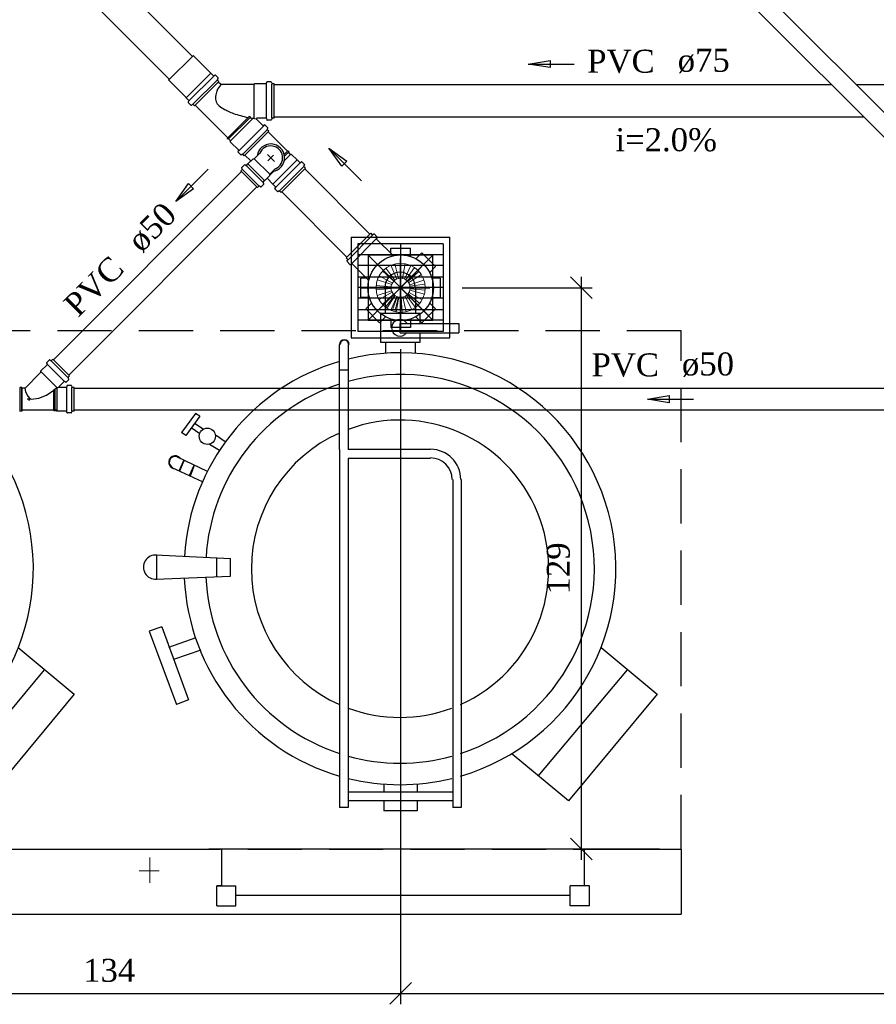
# Model space of a CAD drawing. Header units: millimetres. Extents: x 481 to 729890, y -1 to 83.
# Tile 42 of 60: x 576 to 584, y 16 to 25. Entities that reach past the tile are written whole.
import ezdxf

# ---------------------------------------------------------------- set-up
doc = ezdxf.new("R2010")
doc.units = ezdxf.units.MM
doc.header["$MEASUREMENT"] = 0
doc.linetypes.add('DASHDOT', pattern=[25.4, 12.7, -6.35, 0, -6.35])
doc.linetypes.add('Dashed', pattern=[0.75, 0.5, -0.25])
for name, color, linetype, lineweight in [('CV-Sentido tubo', 7, 'Continuous', 20), ('CV-Seção tubo', 1, 'Continuous', 30), ('CV-Textos tubo', 7, 'Continuous', 20), ('Nível 1', 7, 'Continuous', 5), ('Simbolos', 1, 'Continuous', 30), ('SIMBOLOS INT', 8, 'Continuous', 5), ('SIMBOLOS-INT', 1, 'Continuous', 30), ('Simbolos_int', 1, 'Continuous', 30), ('TQ-Sentido tubo', 7, 'Continuous', 20), ('TQ-Seção tubo', 1, 'Continuous', 30), ('TQ-Textos tubo', 7, 'Continuous', 20)]:
    doc.layers.add(name, color=color, linetype=linetype, lineweight=lineweight)
doc.styles.add('TimesNewRoman', font='times.ttf')
doc.dimstyles.get("Standard").update_dxf_attribs({"dimtxt": 0.18, "dimasz": 0.18, "dimexe": 0.18, "dimexo": 0.0625, "dimgap": 0.09, "dimtad": 0, "dimtih": 1, "dimtoh": 1, "dimdec": 4, "dimzin": 0, "dimdsep": 46, "dimtxsty": 'Standard', "dimcen": 0.09, "dimadec": 0, "dimazin": 0, "dimtfac": 1, "dimtdec": 4, "dimtofl": 0, "dimtmove": 0, "dimatfit": 3, "dimfxl": 0, "dimtolj": 1, "dimtzin": 0, "dimarcsym": 0})
doc.dimstyles.new('UM_25.000000', dxfattribs={"dimtxt": 0.18, "dimasz": 0.2, "dimexe": 0.1, "dimexo": 0.2, "dimgap": 0, "dimtad": 1, "dimtih": 1, "dimtoh": 1, "dimdec": 1, "dimlfac": 25, "dimzin": 0, "dimdsep": 46, "dimtxsty": 'Standard', "dimblk": 'CLOSED', "dimblk1": 'CLOSED', "dimblk2": 'CLOSED', "dimcen": 0.09, "dimdle": 0.1, "dimadec": 1, "dimazin": 2, "dimtfac": 1, "dimtdec": 4, "dimtofl": 0, "dimtmove": 0, "dimatfit": 3, "dimldrblk": 'CLOSED', "dimfxl": 0, "dimtolj": 1, "dimarcsym": 0})

# ---------------------------------------------------------------- blocks, each defined once
blk = doc.blocks.new('_OBLIQUE')
at = {"color": 0, "linetype": 'ByBlock', "lineweight": -2}
blk.add_line((-0.5, -0.5), (0.5, 0.5), dxfattribs=at)
blk = doc.blocks.new('*D88')
at = {"color": 0, "lineweight": -2}
for p, q in [((573.8944, 21.7314), (573.8944, 15.6921)), ((579.2674, 21.7288), (579.2674, 15.6921)), ((573.7944, 15.7921), (579.3674, 15.7921))]:
    blk.add_line(p, q, dxfattribs=at)
at = {"layer": 'Defpoints', "color": 0}
for p in [(573.8944, 21.9314), (579.2674, 21.9288), (579.2674, 15.7921)]:
    blk.add_point(p, dxfattribs=at)
at = {"color": 0, "lineweight": -2, "xscale": 0.2, "yscale": 0.2, "zscale": 0.2, "rotation": 180}
blk.add_blockref('_OBLIQUE', (573.8944, 15.7921), dxfattribs=at)
at = {"color": 0, "lineweight": -2, "xscale": 0.2, "yscale": 0.2, "zscale": 0.2}
blk.add_blockref('_OBLIQUE', (579.2674, 15.7921), dxfattribs=at)
at = {"color": 7, "insert": (576.5809, 16.0039), "char_height": 0.2118, "attachment_point": 5, "style": 'TimesNewRoman'}
blk.add_mtext('\\A1;134', dxfattribs=at)
blk = doc.blocks.new('*D89')
at = {"color": 0, "lineweight": -2}
for p, q in [((579.2674, 21.7288), (579.2674, 15.6921)), ((589.7949, 17.5229), (589.7949, 15.6921)), ((579.1674, 15.7921), (589.8949, 15.7921))]:
    blk.add_line(p, q, dxfattribs=at)
at = {"layer": 'Defpoints', "color": 0}
for p in [(579.2674, 21.9288), (589.7949, 17.7229), (589.7949, 15.7921)]:
    blk.add_point(p, dxfattribs=at)
at = {"color": 0, "lineweight": -2, "xscale": 0.2, "yscale": 0.2, "zscale": 0.2, "rotation": 180}
blk.add_blockref('_OBLIQUE', (579.2674, 15.7921), dxfattribs=at)
at = {"color": 0, "lineweight": -2, "xscale": 0.2, "yscale": 0.2, "zscale": 0.2}
blk.add_blockref('_OBLIQUE', (589.7949, 15.7921), dxfattribs=at)
at = {"color": 7, "insert": (584.5311, 16.0039), "char_height": 0.2118, "attachment_point": 5, "style": 'TimesNewRoman'}
blk.add_mtext('\\A1;263', dxfattribs=at)
blk = doc.blocks.new('*D90')
at = {"color": 0, "lineweight": -2}
for p, q in [((580.9333, 17.0224), (580.9333, 22.3944)), ((579.833, 22.2944), (581.0333, 22.2944)), ((581.6534, 17.1224), (580.8333, 17.1224))]:
    blk.add_line(p, q, dxfattribs=at)
at = {"layer": 'Defpoints', "color": 0}
for p in [(579.633, 22.2944), (580.9333, 22.2944), (581.8534, 17.1224)]:
    blk.add_point(p, dxfattribs=at)
at = {"color": 0, "lineweight": -2, "xscale": 0.2, "yscale": 0.2, "zscale": 0.2}
for p, rotation in [((580.9333, 22.2944), 90), ((580.9333, 17.1224), 270)]:
    blk.add_blockref('_OBLIQUE', p, dxfattribs=dict(at, rotation=rotation))
at = {"color": 7, "insert": (580.7215, 19.7084), "char_height": 0.2118, "attachment_point": 5, "rotation": 90, "style": 'TimesNewRoman'}
blk.add_mtext('\\A1;129', dxfattribs=at)

msp = doc.modelspace()

# ---------------------------------------------------------------- linework, layer by layer
at = {"color": 8}
for p, q in [((578.8114, 22.7594), (578.8114, 21.8324)), ((578.8114, 22.7594), (579.7204, 22.7594)), ((578.8714, 22.6994), (578.8714, 21.8924)), ((579.6604, 22.6994), (578.8714, 22.6994)), ((579.2674, 22.6994), (579.2674, 21.8924)), ((579.6604, 22.6994), (579.6604, 21.8924)), ((579.7204, 21.8324), (579.7204, 22.7594)), ((579.6604, 22.5974), (578.8714, 22.5974)), ((578.9674, 22.5944), (579.5644, 21.9974)), ((579.5644, 22.5944), (578.9674, 21.9974)), ((579.6604, 22.4984), (578.8714, 22.4984)), ((579.6604, 22.3934), (578.8714, 22.3934)), ((579.6604, 22.2974), (578.8714, 22.2974)), ((579.1264, 22.0574), (579.1264, 22.2974)), ((579.4054, 22.2974), (579.4054, 22.0574)), ((579.6604, 22.1984), (578.8714, 22.1984)), ((579.6604, 22.0904), (578.8714, 22.0904)), ((579.0844, 21.7904), (579.0844, 22.0574)), ((579.4444, 22.0574), (579.0844, 22.0574)), ((579.4444, 22.0574), (579.4444, 21.9644)), ((579.6604, 21.9944), (578.8714, 21.9944)), ((579.2614, 21.9644), (579.8044, 21.9644)), ((579.2614, 21.8804), (579.2614, 21.9644)), ((579.8044, 21.9644), (579.8044, 21.8804)), ((579.6604, 21.8924), (578.8714, 21.8924)), ((579.2614, 21.8804), (579.8044, 21.8804)), ((579.4444, 21.8804), (579.4444, 21.7904)), ((578.8114, 21.8324), (579.7204, 21.8324)), ((579.4444, 21.7904), (579.0844, 21.7904)), ((579.1264, 21.7904), (579.1264, 21.6974)), ((579.4054, 21.6974), (579.4054, 21.7904)), ((578.7034, 20.8034), (578.7034, 21.7724)), ((578.7844, 21.7724), (578.7844, 20.8034)), ((578.7844, 21.5354), (578.7034, 21.5354)), ((577.3774, 21.1364), (577.2484, 20.9624)), ((577.4164, 21.1124), (577.2874, 20.9324)), ((577.4164, 21.1124), (577.3774, 21.1364)), ((577.2874, 20.9324), (577.2484, 20.9624)), ((577.4164, 20.9474), (577.3354, 21.0044)), ((577.4464, 20.9924), (577.3684, 21.0434)), ((577.6504, 20.8754), (577.5664, 20.9324)), ((577.5964, 20.7944), (577.5064, 20.8514)), ((578.7034, 20.8034), (578.7034, 17.5064)), ((579.5434, 20.8034), (578.7844, 20.8034)), ((579.3484, 20.8034), (578.7844, 20.8034)), ((577.4884, 20.6024), (577.2094, 20.7344)), ((577.2244, 20.6084), (577.2694, 20.7044)), ((577.2334, 20.6084), (577.2724, 20.7044)), ((579.5434, 20.7224), (578.7844, 20.7224)), ((578.7844, 20.7224), (578.7844, 17.5064)), ((577.4404, 20.5064), (577.1614, 20.6354)), ((577.3204, 20.5634), (577.3654, 20.6594)), ((577.3294, 20.5604), (577.3684, 20.6594)), ((579.7474, 20.5274), (579.7474, 17.5064)), ((579.8254, 20.5274), (579.8254, 17.5064)), ((577.0084, 19.8344), (577.6984, 19.8014)), ((577.0174, 19.8344), (577.0174, 19.6094)), ((577.5724, 19.6334), (577.5724, 19.8104)), ((577.6984, 19.6364), (577.6984, 19.8014)), ((577.0084, 19.6094), (577.6984, 19.6364)), ((577.0654, 19.1714), (576.9484, 19.1294)), ((577.0654, 19.1714), (577.3114, 18.4964)), ((576.9484, 19.1294), (577.2004, 18.4544)), ((577.3804, 19.0694), (577.1284, 18.9794)), ((575.7424, 18.9794), (576.2584, 18.5504)), ((581.1154, 18.9794), (581.6314, 18.5504)), ((577.4254, 18.9554), (577.1734, 18.8684)), ((575.9824, 18.7754), (575.1664, 17.7944)), ((581.3554, 18.7754), (580.5334, 17.7944)), ((576.2584, 18.5504), (575.4424, 17.5664)), ((581.6314, 18.5504), (580.8154, 17.5664)), ((577.3114, 18.4964), (577.2004, 18.4544)), ((580.8154, 17.5664), (580.2964, 17.9984)), ((579.1114, 17.7224), (579.1114, 17.6474)), ((579.4204, 17.7224), (579.4204, 17.6474)), ((579.7474, 17.6474), (578.7844, 17.6474)), ((579.7474, 17.5664), (578.7844, 17.5664)), ((579.1114, 17.5664), (579.1114, 17.4734)), ((579.4204, 17.5664), (579.4204, 17.4734)), ((578.7844, 17.5064), (578.7034, 17.5064)), ((579.4204, 17.4734), (579.1114, 17.4734)), ((579.8254, 17.5064), (579.7474, 17.5064))]:
    msp.add_line(p, q, dxfattribs=at)
at = {"color": 7, "linetype": 'Dashed'}
for p, q in [((581.8534, 21.8984), (571.1074, 21.8984)), ((581.8534, 17.1224), (581.8534, 21.8984)), ((571.1074, 17.1224), (581.8534, 17.1224))]:
    msp.add_line(p, q, dxfattribs=at)
at = {"color": 7}
for p, q in [((575.7394, 17.1224), (577.5004, 17.1224)), ((577.6204, 17.1224), (577.5004, 17.1224)), ((577.5724, 17.1224), (577.5004, 17.1224)), ((581.0074, 17.1224), (577.5724, 17.1224)), ((577.6204, 16.7834), (577.6204, 17.1224)), ((580.9594, 17.1224), (580.9594, 16.7834)), ((581.0824, 17.1224), (581.8534, 17.1224)), ((577.5724, 16.7834), (577.7494, 16.7834)), ((577.5724, 16.6004), (577.5724, 16.7834)), ((577.6204, 16.7834), (577.5724, 16.7834)), ((577.7494, 16.6004), (577.7494, 16.7834)), ((580.8304, 16.6934), (577.7494, 16.6934)), ((580.8304, 16.6004), (580.8304, 16.7834)), ((581.0074, 16.7834), (580.8304, 16.7834)), ((581.0074, 16.7834), (580.9594, 16.7834)), ((581.0074, 16.6004), (581.0074, 16.7834)), ((577.5724, 16.6004), (577.7494, 16.6004)), ((581.0074, 16.6004), (580.8304, 16.6004))]:
    msp.add_line(p, q, dxfattribs=at)
msp.add_line((581.8534, 17.1224), (581.8534, 16.5224))
at = {"color": 7, "linetype": 'Continuous'}
msp.add_line((571.1074, 16.5224), (581.8534, 16.5224), dxfattribs=at)
at = {"color": 8}
msp.add_lwpolyline([(579.5644, 21.9974), (579.5644, 22.5944), (578.9674, 22.5944), (578.9674, 21.9974), (579.5644, 21.9974)], close=True, dxfattribs=at)
msp.add_circle((577.4854, 20.9264), 0.0752, dxfattribs=at)
for centre, radius, start, end in [((579.2614, 22.2974), 0.1408, 0, 180), ((579.2614, 21.9254), 0.0769, 35.2772, 324.723), ((578.7484, 21.7724), 0.0438, 0, 180), ((578.7484, 21.7724), 0.0398, 0, 180), ((573.8914, 19.7054), 1.99, 286.307, 103.933), ((579.2614, 19.7054), 1.99, 286.307, 103.933), ((579.2614, 19.7054), 1.99, 106.307, 176.712), ((579.2614, 19.7054), 1.791, 288.178, 105.518), ((579.2614, 19.7054), 1.791, 108.179, 176.638), ((579.2614, 19.7054), 1.3699, 294.072, 110.474), ((579.2614, 19.7054), 1.3699, 114.072, 245.928), ((579.5434, 20.5274), 0.2786, 0, 90), ((577.1884, 20.6864), 0.0597, 39.1581, 270.842), ((577.1884, 20.6864), 0.0537, 65, 245), ((579.5434, 20.5274), 0.199, 0, 90), ((577.0084, 19.7204), 0.1116, 84.7591, 274.529), ((579.2614, 19.7054), 1.99, 182.472, 253.693), ((579.2614, 19.7054), 1.791, 182.472, 251.822), ((579.2614, 19.7054), 1.3699, 249.526, 290.474), ((579.2614, 19.7054), 1.791, 254.482, 285.518), ((579.2614, 19.7054), 1.99, 256.067, 283.933)]:
    msp.add_arc(centre, radius, start, end, dxfattribs=at)
at = {"layer": 'CV-Seção tubo'}
for p, q in [((577.8015, 23.365), (576.0669, 21.6304)), ((577.9429, 23.2236), (576.2084, 21.489)), ((587.3334, 21.3677), (576.2586, 21.3677)), ((587.3334, 21.1677), (576.2586, 21.1677))]:
    msp.add_line(p, q, dxfattribs=at)
at = {"layer": 'Nível 1'}
for p, q in [((579.232, 22.375), (579.1776, 22.503)), ((579.2469, 22.38), (579.2144, 22.5143)), ((579.2681, 22.3828), (579.2695, 22.5214)), ((579.283, 22.3807), (579.3077, 22.5171)), ((579.3035, 22.3743), (579.3607, 22.5009)), ((579.2031, 22.3545), (579.1012, 22.4493)), ((579.2144, 22.3644), (579.1295, 22.4747)), ((579.3162, 22.3672), (579.3947, 22.4825)), ((579.3332, 22.3531), (579.4357, 22.4457)), ((579.3416, 22.3418), (579.459, 22.4153)), ((579.1847, 22.3234), (579.0531, 22.3686)), ((579.191, 22.3368), (579.0687, 22.404)), ((579.3508, 22.3213), (579.4824, 22.3651)), ((579.3544, 22.3078), (579.4916, 22.3276)), ((579.1797, 22.2873), (579.0411, 22.276)), ((579.1804, 22.3022), (579.0418, 22.3149)), ((579.184, 22.2661), (579.0524, 22.2223)), ((579.1903, 22.2527), (579.068, 22.1869)), ((579.2023, 22.235), (579.1005, 22.1417)), ((579.3353, 22.2392), (579.4435, 22.1509)), ((579.3445, 22.2513), (579.4647, 22.1834)), ((579.3515, 22.2711), (579.4859, 22.2343)), ((579.3551, 22.2859), (579.493, 22.2725)), ((579.2137, 22.2251), (579.1281, 22.1155)), ((579.2179, 22.2223), (579.1387, 22.1077)), ((579.232, 22.2138), (579.1762, 22.0872)), ((579.2363, 22.2124), (579.1882, 22.0823)), ((579.2462, 22.2095), (579.213, 22.0745)), ((579.2504, 22.2081), (579.2257, 22.0717)), ((579.2674, 22.2067), (579.2674, 22.0681)), ((579.2731, 22.2067), (579.2801, 22.0681)), ((579.2879, 22.2088), (579.3183, 22.0738)), ((579.3077, 22.2159), (579.3706, 22.0922)), ((579.3204, 22.2244), (579.4032, 22.1134))]:
    msp.add_line(p, q, dxfattribs=at)
for radius in [0.2267, 0.0878]:
    msp.add_circle((579.2674, 22.2944), radius, dxfattribs=at)
at = {"layer": 'Simbolos'}
for p, q in [((577.3539, 24.431), (577.1318, 24.2091)), ((577.3568, 24.431), (577.3539, 24.431)), ((577.5165, 24.2712), (577.3568, 24.431)), ((577.5179, 24.2712), (577.5165, 24.2712)), ((577.542, 24.2471), (577.5179, 24.2712)), ((577.5476, 24.2471), (577.5554, 24.2535)), ((577.5851, 24.228), (577.5604, 24.2528)), ((577.1318, 24.2062), (577.1318, 24.2091)), ((577.2916, 24.0464), (577.1318, 24.2062)), ((577.5929, 24.1948), (577.3679, 23.97)), ((577.5794, 24.2125), (577.5858, 24.2231)), ((577.5929, 24.1948), (577.5801, 24.2075)), ((577.6094, 24.167), (577.586, 24.1903)), ((577.9148, 24.1669), (577.6094, 24.167)), ((577.9226, 24.1747), (577.9148, 24.1669)), ((578.0287, 24.1746), (577.9226, 24.1747)), ((578.0322, 24.1782), (578.0329, 24.1888)), ((578.0718, 24.1923), (578.0372, 24.193)), ((578.0789, 24.1782), (578.076, 24.1895)), ((578.1008, 24.1746), (578.0824, 24.1746)), ((578.1007, 23.8564), (578.1008, 24.1746)), ((577.2916, 24.045), (577.2916, 24.0464)), ((577.3156, 24.0209), (577.2916, 24.045)), ((577.3156, 24.0153), (577.3093, 24.0075)), ((577.3347, 23.9778), (577.31, 24.0025)), ((577.3503, 23.9834), (577.3397, 23.9771)), ((577.3679, 23.97), (577.3552, 23.9827)), ((577.6736, 23.6755), (577.3724, 23.9768)), ((577.8695, 23.8713), (577.8617, 23.8636)), ((577.8836, 23.8685), (577.8695, 23.8713)), ((577.8836, 23.8685), (577.8766, 23.8614)), ((577.9996, 23.7879), (577.9381, 23.8494)), ((578.0286, 23.8564), (577.9409, 23.8565)), ((578.0052, 23.7879), (578.0137, 23.7949)), ((578.0434, 23.7695), (578.0187, 23.7942)), ((578.0321, 23.8529), (578.0328, 23.8423)), ((578.0717, 23.8388), (578.0371, 23.8381)), ((578.0788, 23.8529), (578.076, 23.8416)), ((578.1007, 23.8564), (578.0823, 23.8564)), ((577.8263, 23.5114), (578.0512, 23.7362)), ((578.0377, 23.7539), (578.0441, 23.7645)), ((578.0512, 23.7362), (578.0384, 23.749)), ((578.2244, 23.5516), (578.0455, 23.7306)), ((577.6736, 23.6755), (577.6693, 23.6713)), ((577.6778, 23.6628), (577.6693, 23.6713)), ((577.682, 23.667), (577.6778, 23.6628)), ((577.7004, 23.6486), (577.682, 23.667)), ((577.7004, 23.6373), (577.7004, 23.6486)), ((577.7746, 23.5631), (577.7004, 23.6373)), ((577.7746, 23.5574), (577.7676, 23.5489)), ((577.793, 23.5192), (577.7683, 23.544)), ((577.8086, 23.5249), (577.798, 23.5185)), ((577.8263, 23.5114), (577.8135, 23.5242)), ((577.8863, 23.4626), (577.8319, 23.5171)), ((577.9182, 23.4831), (577.9698, 23.5347)), ((578.2251, 23.5523), (578.23, 23.5559)), ((578.2385, 23.5474), (578.23, 23.5559)), ((578.2526, 23.5233), (578.2336, 23.5424)), ((578.2343, 23.5431), (578.2385, 23.5474)), ((578.2625, 23.5233), (578.2526, 23.5233)), ((578.3127, 23.4731), (578.2625, 23.5233)), ((577.8022, 23.404), (577.8269, 23.4287)), ((577.8319, 23.4294), (577.8404, 23.4223)), ((577.846, 23.4223), (577.8595, 23.4358)), ((577.8595, 23.4358), (577.8602, 23.4365)), ((577.8602, 23.4365), (577.9076, 23.4838)), ((577.9076, 23.4838), (577.9182, 23.4831)), ((578.3141, 23.4731), (578.3127, 23.4731)), ((578.3382, 23.4491), (578.3141, 23.4731)), ((578.3438, 23.4491), (578.3523, 23.4561)), ((578.382, 23.4307), (578.3573, 23.4554)), ((578.3764, 23.4151), (578.3827, 23.4257)), ((578.3898, 23.3974), (578.3771, 23.4102)), ((577.7951, 23.3714), (577.8071, 23.3835)), ((577.9492, 23.2172), (577.7951, 23.3714)), ((577.8015, 23.399), (577.8078, 23.3884)), ((578.0143, 23.2823), (578.0617, 23.3296)), ((578.061, 23.3403), (578.1126, 23.3919)), ((578.0617, 23.3296), (578.061, 23.3403)), ((578.3898, 23.3974), (578.1649, 23.1726)), ((577.9492, 23.2172), (577.9612, 23.2293)), ((577.9768, 23.2236), (577.9662, 23.23)), ((577.9817, 23.2243), (578.0065, 23.2491)), ((578.0001, 23.2681), (578.0136, 23.2816)), ((578.0072, 23.254), (578.0001, 23.2625)), ((578.0136, 23.2816), (578.0143, 23.2823)), ((578.039, 23.3), (578.039, 23.307)), ((578.0892, 23.2497), (578.039, 23.3)), ((578.0892, 23.2483), (578.0892, 23.2497)), ((578.1133, 23.2243), (578.0892, 23.2483)), ((578.1133, 23.2186), (578.1062, 23.2101)), ((578.1316, 23.1804), (578.1069, 23.2052)), ((578.1472, 23.1861), (578.1366, 23.1797)), ((578.1649, 23.1726), (578.1521, 23.1854)), ((578.7654, 22.5702), (578.9916, 22.7964)), ((578.9916, 22.7964), (579.0058, 22.7823)), ((579.0192, 22.7887), (579.0114, 22.7823)), ((579.0249, 22.7887), (579.0517, 22.7618)), ((579.0517, 22.7561), (579.0454, 22.7484)), ((579.0454, 22.7427), (579.1974, 22.5907)), ((579.1776, 22.6105), (579.1776, 22.66)), ((579.1776, 22.66), (579.3572, 22.66)), ((579.3579, 22.5871), (579.3572, 22.66)), ((579.4109, 22.5652), (579.4626, 22.6168)), ((579.4109, 22.5652), (579.4626, 22.6168)), ((579.4626, 22.6168), (579.5898, 22.4896)), ((579.4626, 22.6168), (579.5898, 22.4896)), ((578.7654, 22.5702), (578.7795, 22.556)), ((578.7731, 22.5426), (578.7795, 22.5504)), ((578.7731, 22.5369), (578.8, 22.5101)), ((578.8057, 22.5101), (578.8134, 22.5164)), ((578.8191, 22.5164), (578.9711, 22.3644)), ((579.5382, 22.4379), (579.5898, 22.4896)), ((579.5382, 22.4379), (579.5898, 22.4896)), ((578.9513, 22.3842), (578.9018, 22.3842)), ((578.9018, 22.2046), (578.9018, 22.3842)), ((579.5601, 22.3849), (579.633, 22.3842)), ((579.5601, 22.3849), (579.633, 22.3842)), ((579.633, 22.3842), (579.633, 22.2046)), ((579.633, 22.3842), (579.633, 22.2046)), ((578.9747, 22.2039), (578.9018, 22.2046)), ((578.9966, 22.1509), (578.945, 22.0992)), ((579.5382, 22.1509), (579.5898, 22.0992)), ((579.5382, 22.1509), (579.5898, 22.0992)), ((579.5601, 22.2039), (579.633, 22.2046)), ((579.5601, 22.2039), (579.633, 22.2046)), ((579.0722, 21.972), (578.945, 22.0992)), ((579.5898, 22.0992), (579.4626, 21.972)), ((579.5898, 22.0992), (579.4626, 21.972)), ((579.1239, 22.0236), (579.0722, 21.972)), ((579.1769, 22.0017), (579.1776, 21.9288)), ((579.1769, 22.0017), (579.1776, 21.9288)), ((579.3579, 22.0017), (579.3572, 21.9288)), ((579.3579, 22.0017), (579.3572, 21.9288)), ((579.4109, 22.0236), (579.4626, 21.972)), ((579.4109, 22.0236), (579.4626, 21.972)), ((579.3572, 21.9288), (579.1776, 21.9288)), ((579.3572, 21.9288), (579.1776, 21.9288)), ((576.0026, 21.5987), (576.0096, 21.5907)), ((576.0276, 21.6287), (576.0036, 21.6037)), ((576.0326, 21.6297), (576.0436, 21.6237)), ((576.0606, 21.6367), (576.0486, 21.6237)), ((576.2156, 21.4817), (576.0606, 21.6367)), ((575.9486, 21.5137), (575.8066, 21.3707)), ((576.0096, 21.5857), (575.9486, 21.5247)), ((575.9486, 21.5247), (575.9486, 21.5137)), ((576.1646, 21.4307), (576.1166, 21.3827)), ((576.1776, 21.4237), (576.1696, 21.4307)), ((576.2076, 21.4487), (576.1826, 21.4247)), ((576.2156, 21.4817), (576.2026, 21.4697)), ((576.2086, 21.4537), (576.2026, 21.4647)), ((575.7766, 21.3767), (575.7596, 21.3767)), ((575.7766, 21.3767), (575.7766, 21.1587)), ((575.8016, 21.3687), (575.7766, 21.3687)), ((576.1666, 21.3767), (576.1196, 21.3767)), ((576.1676, 21.3767), (576.1666, 21.3767)), ((576.1866, 21.3767), (576.1676, 21.3767)), ((576.1916, 21.3917), (576.1906, 21.3807)), ((576.2306, 21.3947), (576.1956, 21.3947)), ((576.2336, 21.3917), (576.2376, 21.3797)), ((576.2586, 21.3767), (576.2416, 21.3767)), ((576.2586, 21.1587), (576.2586, 21.3767)), ((575.7766, 21.1587), (575.7596, 21.1587)), ((576.0696, 21.1667), (575.7766, 21.1667)), ((576.0696, 21.1667), (576.0696, 21.1607)), ((576.0816, 21.1607), (576.0696, 21.1607)), ((576.0926, 21.1667), (576.0816, 21.1667)), ((576.0816, 21.1667), (576.0816, 21.1607)), ((576.0996, 21.1587), (576.0926, 21.1667)), ((576.1666, 21.1587), (576.0996, 21.1587)), ((576.1676, 21.1587), (576.1666, 21.1587)), ((576.1866, 21.1587), (576.1676, 21.1587)), ((576.1916, 21.1437), (576.1906, 21.1547)), ((576.2306, 21.1407), (576.1956, 21.1407)), ((576.2336, 21.1437), (576.2376, 21.1557)), ((576.2586, 21.1587), (576.2416, 21.1587))]:
    msp.add_line(p, q, dxfattribs=at)
msp.add_circle((579.2674, 22.2944), 0.302, dxfattribs=at)
for centre, radius, start, end in [((577.5448, 24.25), 0.004, 224.984, 309.984), ((577.5575, 24.25), 0.004, 44.984, 129.984), ((577.5823, 24.2252), 0.004, 329.984, 44.984), ((577.7797, 24.0177), 0.2254, 140.132, 156.06), ((577.583, 24.2104), 0.004, 149.984, 224.984), ((577.7797, 24.0177), 0.2254, 138.643, 140.132), ((578.028, 24.1782), 0.004, 269.984, 354.984), ((578.0372, 24.1888), 0.004, 89.9842, 174.984), ((578.0725, 24.1888), 0.004, 14.984, 89.9836), ((578.0824, 24.1789), 0.004, 194.984, 269.984), ((577.6807, 24.046), 0.1204, 174.698, 199.118), ((577.7253, 24.0425), 0.165, 156.06, 174.698), ((577.3128, 24.0054), 0.004, 139.984, 224.984), ((577.3128, 24.0181), 0.004, 319.984, 44.984), ((577.3375, 23.9806), 0.004, 224.984, 299.984), ((577.3524, 23.9799), 0.004, 44.984, 119.984), ((577.6383, 24.0319), 0.0753, 199.118, 220.849), ((577.7649, 24.1768), 0.2673, 226.583, 240.124), ((577.9135, 24.4356), 0.5659, 240.124, 250.648), ((578.0649, 24.8669), 1.0235, 250.648, 258.468), ((578.0649, 24.8669), 1.0235, 258.468, 258.526), ((578.0649, 24.8669), 1.0235, 259.39, 262.802), ((577.9409, 23.8522), 0.004, 89.9842, 224.984), ((578.0024, 23.7907), 0.004, 224.984, 309.984), ((578.0158, 23.7914), 0.004, 44.984, 129.984), ((578.0279, 23.8529), 0.004, 4.98414, 89.9839), ((578.0371, 23.8423), 0.004, 184.984, 269.984), ((578.0724, 23.8423), 0.004, 269.984, 344.984), ((578.0823, 23.8522), 0.004, 89.9842, 164.984), ((578.0413, 23.7518), 0.004, 149.984, 224.984), ((578.0406, 23.7666), 0.004, 329.984, 44.984), ((578.0702, 23.4923), 0.1094, 292.937, 157.031), ((577.7711, 23.5468), 0.004, 139.984, 224.984), ((577.7718, 23.5602), 0.004, 319.984, 44.984), ((577.7958, 23.522), 0.004, 224.984, 299.984), ((577.8107, 23.5213), 0.004, 44.984, 119.984), ((577.8298, 23.4259), 0.004, 49.9841, 134.984), ((577.8432, 23.4252), 0.004, 229.984, 314.984), ((578.341, 23.4519), 0.004, 224.984, 309.984), ((578.3544, 23.4526), 0.004, 44.9841, 129.984), ((578.3799, 23.413), 0.004, 149.984, 224.984), ((578.3792, 23.4278), 0.004, 329.984, 44.9841), ((577.805, 23.4011), 0.004, 134.984, 209.984), ((577.8043, 23.3863), 0.004, 314.984, 29.9841), ((577.9641, 23.2264), 0.004, 59.9841, 134.984), ((578.003, 23.2653), 0.004, 134.984, 219.984), ((578.0037, 23.2519), 0.004, 314.984, 39.9841), ((577.9789, 23.2271), 0.004, 239.984, 314.984), ((578.1097, 23.208), 0.004, 139.984, 224.984), ((578.1104, 23.2214), 0.004, 319.984, 44.9841), ((578.1345, 23.1833), 0.004, 224.984, 299.984), ((578.1493, 23.1825), 0.004, 44.9841, 119.984), ((579.0086, 22.7851), 0.004, 225, 310), ((579.022, 22.7858), 0.004, 45, 130), ((579.0482, 22.7455), 0.004, 140, 225), ((579.0489, 22.759), 0.004, 320, 45), ((579.2016, 22.5949), 0.006, 225, 282.387), ((578.776, 22.5398), 0.004, 140, 225), ((578.7767, 22.5532), 0.004, 320, 45), ((578.8028, 22.5129), 0.004, 225, 310), ((578.8163, 22.5136), 0.004, 45, 130), ((579.4067, 22.5695), 0.006, 243.161, 315), ((579.5425, 22.4337), 0.006, 135, 206.839), ((578.9669, 22.3602), 0.006, 347.613, 45), ((579.5601, 22.3906), 0.006, 198.161, 270), ((578.9923, 22.1551), 0.006, 315, 26.839), ((579.5425, 22.1551), 0.006, 153.161, 225), ((579.5601, 22.1982), 0.006, 90, 161.839), ((579.1281, 22.0193), 0.006, 63.161, 135), ((579.1712, 22.0017), 0.006, 0, 71.839), ((579.3636, 22.0017), 0.006, 108.161, 180), ((579.4067, 22.0193), 0.006, 45, 116.839), ((576.0056, 21.6017), 0.004, 135, 220), ((576.0306, 21.6257), 0.004, 60.0001, 135), ((576.0456, 21.6267), 0.004, 240, 315), ((576.0066, 21.5877), 0.004, 315, 40.0004), ((576.1666, 21.4277), 0.004, 50.0002, 135), ((576.1806, 21.4267), 0.004, 230, 315), ((576.2056, 21.4667), 0.004, 135, 210), ((576.2046, 21.4517), 0.004, 315, 30.0002), ((575.7596, 21.3807), 0.004, 195, 270), ((575.8016, 21.3747), 0.006, 270, 315), ((576.1196, 21.3807), 0.004, 135, 270), ((576.1866, 21.3807), 0.004, 270, 355), ((576.1956, 21.3907), 0.004, 90.0001, 175), ((576.2306, 21.3907), 0.004, 15, 90.0001), ((576.2416, 21.3807), 0.004, 195, 270), ((575.7596, 21.1547), 0.004, 89.9998, 165), ((576.1866, 21.1547), 0.004, 5.00001, 90.0001), ((576.1956, 21.1447), 0.004, 185, 270), ((576.2306, 21.1447), 0.004, 270, 345), ((576.2416, 21.1547), 0.004, 90.0001, 165)]:
    msp.add_arc(centre, radius, start, end, dxfattribs=at)
at = {"layer": 'SIMBOLOS INT', "linetype": 'Continuous'}
for p, q in [((576.9564, 16.8114), (576.9564, 17.0454)), ((577.0404, 16.9224), (576.8574, 16.9224)), ((576.9564, 16.9224), (576.9564, 16.8114)), ((576.9564, 16.9224), (577.0404, 16.9224))]:
    msp.add_line(p, q, dxfattribs=at)
at = {"layer": 'SIMBOLOS-INT'}
for p, q in [((576.2006, 21.4667), (576.0456, 21.6217)), ((575.9486, 21.5247), (576.1006, 21.3727)), ((576.1666, 21.4327), (576.0116, 21.5877)), ((575.7766, 21.1667), (575.7766, 21.3687)), ((576.0816, 21.3607), (576.0696, 21.3507)), ((576.0696, 21.1667), (576.0696, 21.3507)), ((576.0816, 21.1667), (576.0816, 21.3607)), ((576.0996, 21.3727), (576.0996, 21.1587)), ((576.1896, 21.1587), (576.1896, 21.3767)), ((576.2376, 21.1587), (576.2376, 21.3767)), ((575.8566, 21.2677), (575.8246, 21.2677)), ((575.8496, 21.2707), (575.8356, 21.2567))]:
    msp.add_line(p, q, dxfattribs=at)
for points in [[(575.8016, 21.3687), (575.8086, 21.3357), (575.8296, 21.2957), (575.8486, 21.2727)], [(575.8486, 21.2727), (575.8656, 21.2667), (575.9336, 21.2757), (576.0036, 21.3047), (576.0696, 21.3507)], [(576.0816, 21.3607), (576.0916, 21.3687), (576.1156, 21.3797)]]:
    msp.add_lwpolyline(points, dxfattribs=at)
at = {"layer": 'Simbolos_int'}
for p, q in [((577.5179, 24.2712), (577.2916, 24.045)), ((577.5441, 24.2436), (577.3192, 24.0188)), ((577.578, 24.2097), (577.3531, 23.9849)), ((577.586, 24.1903), (577.3724, 23.9768)), ((577.9148, 24.1669), (577.9147, 23.8544)), ((578.0314, 23.8564), (578.0315, 24.1746)), ((578.0795, 23.8564), (578.0796, 24.1746)), ((577.8617, 23.8636), (577.6736, 23.6755)), ((577.8766, 23.8614), (577.682, 23.667)), ((577.9077, 23.8558), (577.7004, 23.6486)), ((577.7775, 23.5602), (578.0024, 23.785)), ((577.8114, 23.5263), (578.0363, 23.7511)), ((577.8319, 23.5171), (578.0455, 23.7306)), ((578.1034, 23.459), (578.0398, 23.5227)), ((578.0426, 23.4647), (578.095, 23.517)), ((578.2251, 23.5523), (578.1939, 23.5212)), ((578.2526, 23.5233), (578.1953, 23.4661)), ((578.2343, 23.5431), (578.1968, 23.5057)), ((577.998, 23.266), (577.8439, 23.4202)), ((577.8595, 23.4358), (578.0136, 23.2816)), ((577.9182, 23.4831), (578.061, 23.3403)), ((578.0702, 23.4923), (578.0426, 23.4647)), ((578.3127, 23.4731), (578.0892, 23.2497)), ((578.3403, 23.447), (578.1154, 23.2222)), ((578.3749, 23.4123), (578.15, 23.1875)), ((577.9634, 23.2314), (577.8092, 23.3856)), ((578.097, 23.3678), (578.0617, 23.3325)), ((579.0086, 22.7795), (578.7823, 22.5532)), ((579.0425, 22.7455), (578.8163, 22.5193)), ((575.7566, 21.3767), (575.7566, 21.1587))]:
    msp.add_line(p, q, dxfattribs=at)
at = {"layer": 'Simbolos_int', "linetype": 'DASHDOT', "ltscale": 0.05}
for p, q in [((579.5262, 22.0356), (578.8785, 22.6833)), ((579.2674, 21.9281), (579.2674, 22.6607)), ((579.0086, 22.0356), (579.5262, 22.5532)), ((578.9011, 22.2944), (579.6337, 22.2944))]:
    msp.add_line(p, q, dxfattribs=at)
at = {"layer": 'Simbolos_int'}
msp.add_arc((578.0702, 23.4923), 0.1272, 277.845, 172.123, dxfattribs=at)
at = {"layer": 'TQ-Seção tubo', "color": 5}
for p, q in [((586.037, 21.3677), (575.4165, 31.9881)), ((586.2632, 21.3677), (575.6428, 31.9881))]:
    msp.add_line(p, q, dxfattribs=at)
at = {"layer": 'TQ-Seção tubo'}
for p, q in [((577.349, 24.4261), (574.6502, 27.1264)), ((577.1368, 24.214), (574.438, 26.9143)), ((583.239, 24.1657), (578.1008, 24.1657)), ((588.9341, 24.1657), (583.4652, 24.1657)), ((583.539, 23.8657), (578.1008, 23.8657)), ((578.9847, 22.7894), (578.3834, 23.3911)), ((578.7725, 22.5774), (578.1712, 23.179))]:
    msp.add_line(p, q, dxfattribs=at)

# ---------------------------------------------------------------- texts
at = {"layer": 'CV-Textos tubo', "char_height": 0.2118, "rotation": 45.00011, "line_spacing_factor": 0.798, "style": 'TimesNewRoman'}
for s, insert, width, attachment_point in [('ø50', (576.8869, 22.6008), 0.829666, 7), ('PVC', (576.7369, 22.4508), 1.071317, 9)]:
    msp.add_mtext(s, dxfattribs=dict(at, insert=insert, width=width, attachment_point=attachment_point))
at = {"layer": 'CV-Textos tubo', "char_height": 0.2118, "line_spacing_factor": 0.798, "style": 'TimesNewRoman'}
for s, insert, width, attachment_point in [('PVC', (581.6494, 21.4733), 1.071317, 9), ('ø50', (581.8604, 21.4733), 0.829666, 7)]:
    msp.add_mtext(s, dxfattribs=dict(at, insert=insert, width=width, attachment_point=attachment_point))
at = {"layer": 'TQ-Textos tubo', "char_height": 0.2118, "line_spacing_factor": 0.798, "style": 'TimesNewRoman'}
for s, insert, width, attachment_point in [('PVC', (581.6094, 24.2713), 1.071317, 9), ('ø75', (581.8214, 24.2713), 0.829666, 7), ('i=2.0%', (581.7154, 23.5483), 1.613688, 8)]:
    msp.add_mtext(s, dxfattribs=dict(at, insert=insert, width=width, attachment_point=attachment_point))

# ---------------------------------------------------------------- dimensions: what is measured, and where the dimension line sits
dim = msp.add_linear_dim(base=(580.9333, 22.2944), p1=(581.8534, 17.1224), p2=(579.633, 22.2944), angle=90, text='129', dimstyle='UM_25.000000', override={"dimtxt": 0.2118, "dimasz": 0.2, "dimexe": 0.1, "dimexo": 0.2, "dimtad": 1, "dimtih": 0, "dimtoh": 0, "dimdec": 1, "dimlfac": 25, "dimzin": 8, "dimtxsty": 'TimesNewRoman', "dimblk": 'OBLIQUE', "dimblk1": 'OBLIQUE', "dimblk2": 'OBLIQUE', "dimsah": 1, "dimdle": 0.1, "dimse1": 0, "dimse2": 0, "dimclrt": 7, "dimadec": 1, "dimazin": 3, "dimtmove": 2, "dimldrblk": 'OBLIQUE'})
dim.commit()
dim.dimension.update_dxf_attribs({"geometry": '*D90', "text_midpoint": (580.7215, 19.7084), "dimtype": 160, "text_rotation": 90})
for base, p1, p2, text, picture, middle in [((579.2674, 15.7921), (573.8944, 21.9314), (579.2674, 21.9288), '134', '*D88', (576.5809, 16.0039)), ((589.7949, 15.7921), (579.2674, 21.9288), (589.7949, 17.7229), '263', '*D89', (584.5311, 16.0039))]:
    dim = msp.add_linear_dim(base=base, p1=p1, p2=p2, text=text, dimstyle='UM_25.000000', override={"dimtxt": 0.2118, "dimasz": 0.2, "dimexe": 0.1, "dimexo": 0.2, "dimtad": 1, "dimtih": 0, "dimtoh": 0, "dimdec": 1, "dimlfac": 25, "dimzin": 8, "dimtxsty": 'TimesNewRoman', "dimblk": 'OBLIQUE', "dimblk1": 'OBLIQUE', "dimblk2": 'OBLIQUE', "dimsah": 1, "dimdle": 0.1, "dimse1": 0, "dimse2": 0, "dimclrt": 7, "dimadec": 1, "dimazin": 3, "dimtmove": 2, "dimldrblk": 'OBLIQUE'})
    dim.commit()
    dim.dimension.update_dxf_attribs({"geometry": picture, "text_midpoint": middle, "dimtype": 160})

# ---------------------------------------------------------------- leaders
at = {"layer": 'CV-Sentido tubo'}
for points in [[(577.1944, 23.089), (577.4939, 23.3886)], [(581.5431, 21.2677), (581.9667, 21.2677)]]:
    msp.add_leader(points, dimstyle='Standard', override={"dimasz": 0.2, "dimldrblk": 'CLOSED'}, dxfattribs=at)
at = {"layer": 'TQ-Sentido tubo'}
for points in [[(580.4443, 24.356), (580.8679, 24.356)], [(578.6062, 23.5803), (578.9056, 23.2807)]]:
    msp.add_leader(points, dimstyle='Standard', override={"dimasz": 0.2, "dimldrblk": 'CLOSED'}, dxfattribs=at)

doc.saveas('drawing.dxf')
